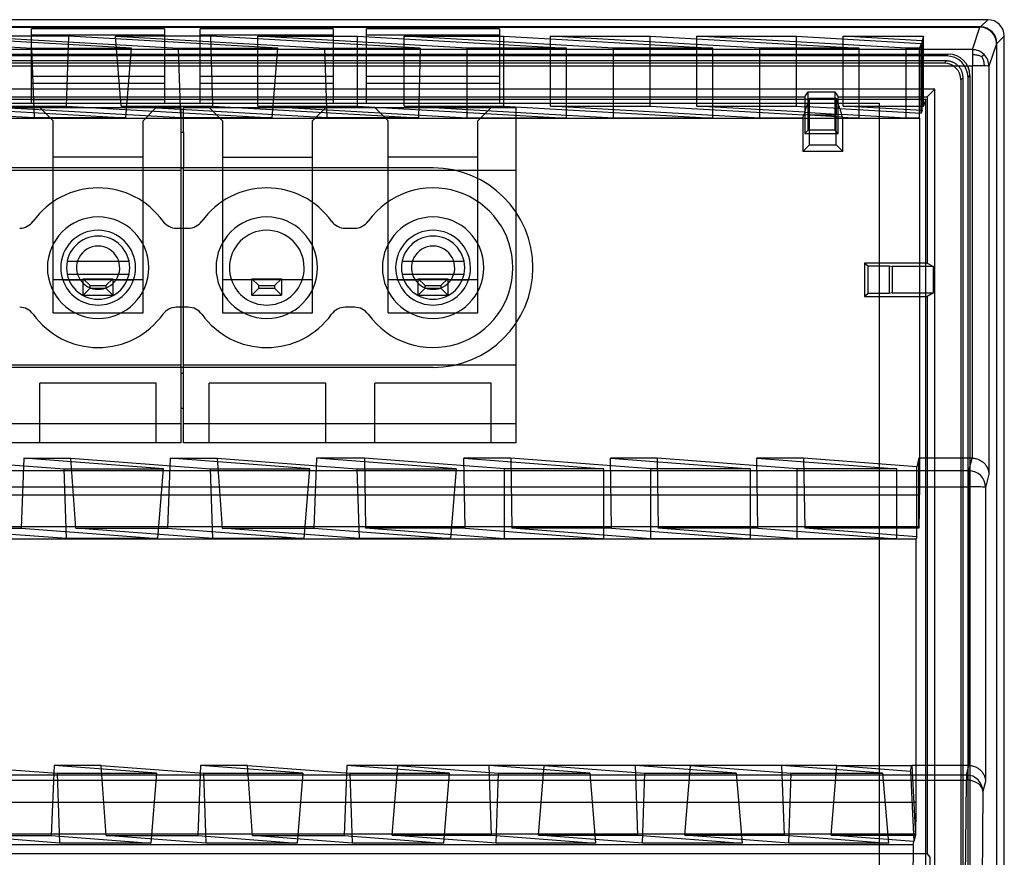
# Model space of a CAD drawing. Header units: millimetres. Extents: x -222.2 to -169.7, y -144 to -51.8.
# Tile 9 of 9: x -199.3 to -169.7, y -77 to -51.8. Entities that reach past the tile are written whole.
import ezdxf

# ---------------------------------------------------------------- set-up
doc = ezdxf.new("R2010")
doc.units = ezdxf.units.MM
doc.layers.add('MAIN-1', color=7, linetype='Continuous')
doc.layers.add('MAIN-2', color=7, linetype='Continuous')

msp = doc.modelspace()

# ---------------------------------------------------------------- linework, layer by layer
at = {"layer": 'MAIN-1'}
for p, q in [((-170.151, -51.822), (-221.667, -51.822)), ((-169.652, -81.395), (-169.652, -52.322))]:
    msp.add_line(p, q, dxfattribs=at)
msp.add_ellipse((-170.152, -52.322), major_axis=(-0.354, -0.354), ratio=0.999315, start_param=2.356537, end_param=3.926648, dxfattribs=at)
at = {"layer": 'MAIN-2'}
for p, q in [((-170.371, -52.042), (-221.448, -52.042)), ((-221.431, -52.05), (-170.388, -52.05)), ((-194.894, -52.095), (-198.894, -52.095)), ((-198.894, -53.532), (-198.894, -52.095)), ((-194.894, -52.095), (-194.894, -53.532)), ((-189.824, -52.095), (-193.824, -52.095)), ((-193.824, -53.532), (-193.824, -52.095)), ((-189.824, -52.095), (-189.824, -53.532)), ((-184.824, -52.095), (-188.824, -52.095)), ((-188.824, -53.532), (-188.824, -52.095)), ((-184.824, -52.095), (-184.824, -53.532)), ((-170.612, -52.723), (-170.388, -52.05)), ((-170.371, -52.042), (-170.151, -51.822)), ((-205.172, -52.321), (-198.882, -52.68)), ((-195.889, -52.68), (-202.18, -52.321)), ((-197.78, -52.321), (-200.772, -52.321)), ((-200.772, -52.321), (-194.482, -52.68)), ((-198.894, -52.282), (-194.894, -52.282)), ((-197.78, -52.321), (-197.85, -54.424)), ((-191.489, -52.68), (-197.78, -52.321)), ((-193.501, -52.321), (-196.372, -52.321)), ((-196.372, -52.321), (-190.082, -52.68)), ((-196.2, -54.424), (-196.372, -52.321)), ((-193.824, -52.282), (-189.824, -52.282)), ((-187.211, -52.68), (-193.501, -52.321)), ((-193.45, -54.424), (-193.501, -52.321)), ((-185.803, -52.68), (-192.093, -52.321)), ((-192.093, -52.321), (-189.101, -52.321)), ((-192.093, -54.421), (-192.093, -52.321)), ((-189.101, -52.321), (-182.811, -52.68)), ((-189.101, -54.421), (-189.101, -52.321)), ((-188.824, -52.282), (-184.824, -52.282)), ((-181.403, -52.68), (-187.693, -52.321)), ((-187.693, -52.321), (-184.701, -52.321)), ((-187.693, -54.421), (-187.693, -52.321)), ((-184.701, -52.321), (-178.411, -52.68)), ((-184.701, -54.421), (-184.701, -52.321)), ((-183.293, -52.321), (-180.301, -52.321)), ((-177.003, -52.68), (-183.293, -52.321)), ((-183.293, -54.421), (-183.293, -52.321)), ((-180.301, -52.321), (-174.011, -52.68)), ((-180.301, -54.421), (-180.301, -52.321)), ((-178.893, -52.321), (-175.901, -52.321)), ((-172.603, -52.68), (-178.893, -52.321)), ((-178.893, -54.421), (-178.893, -52.321)), ((-175.901, -52.321), (-172.151, -52.535)), ((-175.901, -54.421), (-175.901, -52.321)), ((-174.493, -52.321), (-172.079, -52.321)), ((-172.124, -52.456), (-174.493, -52.321)), ((-174.493, -54.421), (-174.493, -52.321)), ((-172.079, -52.321), (-172.124, -52.456)), ((-172.079, -54.421), (-172.079, -52.321)), ((-169.652, -52.322), (-169.872, -52.542)), ((-198.882, -52.68), (-195.889, -52.68)), ((-198.811, -54.778), (-198.882, -52.68)), ((-196.061, -54.778), (-195.889, -52.68)), ((-194.482, -52.68), (-191.489, -52.68)), ((-194.411, -54.778), (-194.482, -52.68)), ((-191.661, -54.778), (-191.489, -52.68)), ((-190.082, -52.68), (-187.211, -52.68)), ((-190.011, -54.778), (-190.082, -52.68)), ((-187.211, -52.68), (-187.261, -54.778)), ((-182.811, -52.68), (-185.803, -52.68)), ((-185.803, -54.781), (-185.803, -52.68)), ((-182.811, -54.781), (-182.811, -52.68)), ((-178.411, -52.68), (-181.403, -52.68)), ((-181.403, -54.781), (-181.403, -52.68)), ((-178.411, -54.781), (-178.411, -52.68)), ((-174.011, -52.68), (-177.003, -52.68)), ((-177.003, -54.781), (-177.003, -52.68)), ((-174.011, -54.781), (-174.011, -52.68)), ((-172.199, -52.68), (-172.603, -52.68)), ((-172.603, -54.781), (-172.603, -52.68)), ((-172.151, -52.535), (-172.199, -52.68)), ((-172.199, -54.781), (-172.199, -52.68)), ((-172.151, -54.636), (-172.151, -52.535)), ((-172.124, -54.557), (-172.124, -52.456)), ((-169.888, -52.551), (-170.112, -53.224)), ((-169.888, -52.551), (-169.888, -141.11)), ((-169.872, -141.118), (-169.872, -52.542)), ((-170.612, -52.723), (-221.206, -52.723)), ((-220.484, -52.856), (-171.335, -52.856)), ((-171.392, -52.913), (-220.427, -52.913)), ((-171.335, -52.856), (-171.392, -52.913)), ((-170.612, -52.723), (-170.612, -52.868)), ((-170.612, -52.868), (-170.576, -52.869)), ((-170.612, -52.868), (-170.612, -53.206)), ((-170.576, -52.869), (-170.544, -52.871)), ((-170.544, -52.871), (-170.515, -52.874)), ((-170.515, -52.874), (-170.487, -52.878)), ((-170.487, -52.878), (-170.46, -52.884)), ((-170.46, -52.884), (-170.433, -52.891)), ((-170.433, -52.891), (-170.407, -52.9)), ((-170.407, -52.9), (-170.38, -52.909)), ((-170.38, -52.909), (-170.353, -52.92)), ((-170.353, -52.92), (-170.327, -52.932)), ((-170.328, -52.933), (-170.317, -52.955)), ((-170.327, -52.932), (-170.316, -52.922)), ((-170.317, -52.955), (-170.306, -52.979)), ((-170.316, -52.922), (-170.306, -52.912)), ((-170.306, -52.912), (-170.297, -52.903)), ((-170.306, -52.979), (-170.297, -53.002)), ((-170.297, -52.903), (-170.288, -52.895)), ((-170.288, -52.895), (-170.281, -52.889)), ((-170.281, -52.889), (-170.275, -52.883)), ((-170.275, -52.883), (-170.269, -52.878)), ((-170.269, -52.878), (-170.265, -52.875)), ((-170.265, -52.875), (-170.262, -52.872)), ((-170.262, -52.872), (-170.26, -52.87)), ((-170.26, -52.87), (-170.259, -52.87)), ((-221.206, -53.206), (-170.612, -53.206)), ((-171.392, -53.063), (-220.427, -53.063)), ((-171.458, -53.129), (-220.361, -53.129)), ((-171.458, -53.129), (-171.392, -53.063)), ((-171.369, -53.064), (-171.392, -53.063)), ((-171.346, -53.065), (-171.369, -53.064)), ((-171.323, -53.068), (-171.346, -53.065)), ((-171.301, -53.071), (-171.323, -53.068)), ((-171.279, -53.076), (-171.301, -53.071)), ((-171.258, -53.081), (-171.279, -53.076)), ((-171.237, -53.088), (-171.258, -53.081)), ((-171.216, -53.095), (-171.237, -53.088)), ((-171.195, -53.104), (-171.216, -53.095)), ((-171.175, -53.113), (-171.195, -53.104)), ((-171.155, -53.123), (-171.175, -53.113)), ((-171.136, -53.134), (-171.155, -53.123)), ((-171.117, -53.146), (-171.136, -53.134)), ((-171.099, -53.159), (-171.117, -53.146)), ((-171.081, -53.172), (-171.099, -53.159)), ((-171.064, -53.187), (-171.081, -53.172)), ((-171.047, -53.202), (-171.064, -53.187)), ((-171.031, -53.218), (-171.047, -53.202)), ((-171.016, -53.234), (-171.031, -53.218)), ((-171.002, -53.251), (-171.016, -53.234)), ((-170.988, -53.269), (-171.002, -53.251)), ((-170.975, -53.288), (-170.988, -53.269)), ((-170.613, -53.206), (-170.617, -65.007)), ((-170.297, -53.002), (-170.289, -53.026)), ((-170.289, -53.026), (-170.282, -53.05)), ((-170.282, -53.05), (-170.276, -53.073)), ((-170.276, -53.073), (-170.271, -53.097)), ((-170.271, -53.097), (-170.267, -53.122)), ((-170.267, -53.122), (-170.264, -53.149)), ((-170.264, -53.149), (-170.262, -53.178)), ((-170.262, -53.178), (-170.261, -53.211)), ((-170.112, -53.223), (-170.116, -65.49)), ((-198.894, -54.232), (-198.894, -53.532)), ((-194.894, -53.532), (-198.894, -53.532)), ((-194.894, -53.532), (-194.894, -54.232)), ((-193.824, -54.232), (-193.824, -53.532)), ((-189.824, -53.532), (-193.824, -53.532)), ((-189.824, -53.532), (-189.824, -54.232)), ((-188.824, -54.232), (-188.824, -53.532)), ((-184.824, -53.532), (-188.824, -53.532)), ((-184.824, -53.532), (-184.824, -54.232)), ((-170.963, -53.307), (-170.975, -53.288)), ((-170.952, -53.326), (-170.963, -53.307)), ((-170.893, -53.563), (-170.958, -53.628)), ((-170.942, -53.346), (-170.952, -53.326)), ((-170.933, -53.366), (-170.942, -53.346)), ((-170.925, -53.387), (-170.933, -53.366)), ((-170.917, -53.407), (-170.925, -53.387)), ((-170.911, -53.428), (-170.917, -53.407)), ((-170.905, -53.45), (-170.911, -53.428)), ((-170.901, -53.472), (-170.905, -53.45)), ((-170.897, -53.494), (-170.901, -53.472)), ((-170.895, -53.517), (-170.897, -53.494)), ((-170.893, -53.54), (-170.895, -53.517)), ((-170.893, -53.563), (-170.893, -53.54)), ((-170.893, -140.097), (-170.893, -53.563)), ((-170.743, -53.563), (-170.685, -53.505)), ((-170.743, -140.097), (-170.743, -53.563)), ((-170.685, -53.505), (-170.685, -140.155)), ((-194.894, -53.745), (-198.894, -53.745)), ((-189.824, -53.745), (-193.824, -53.745)), ((-184.824, -53.745), (-188.824, -53.745)), ((-170.958, -53.628), (-170.958, -80.246)), ((-171.739, -53.908), (-220.082, -53.908)), ((-216.172, -54.141), (-175.647, -54.141)), ((-175.647, -54.141), (-175.545, -53.989)), ((-175.647, -54.141), (-175.647, -55.242)), ((-175.545, -53.989), (-174.745, -53.989)), ((-175.545, -54.33), (-175.545, -53.989)), ((-174.745, -53.989), (-174.644, -54.141)), ((-174.745, -53.989), (-174.745, -54.33)), ((-174.644, -54.141), (-171.97, -54.141)), ((-174.644, -55.242), (-174.644, -54.141)), ((-171.737, -53.91), (-171.97, -54.141)), ((-171.97, -54.141), (-171.97, -59.142)), ((-171.737, -80.246), (-171.737, -53.908)), ((-216.274, -54.33), (-175.545, -54.33)), ((-216.187, -54.208), (-175.518, -54.208)), ((-198.811, -54.778), (-205, -54.424)), ((-204.394, -54.459), (-194.394, -54.459)), ((-202.25, -54.424), (-196.061, -54.778)), ((-194.411, -54.778), (-200.6, -54.424)), ((-200.6, -54.424), (-197.85, -54.424)), ((-198.894, -54.346), (-198.894, -54.232)), ((-194.894, -54.232), (-198.894, -54.232)), ((-194.894, -54.346), (-198.894, -54.346)), ((-198.645, -54.459), (-198.645, -54.459)), ((-198.645, -54.459), (-198.245, -54.859)), ((-197.85, -54.424), (-191.661, -54.778)), ((-196.2, -54.424), (-193.45, -54.424)), ((-190.011, -54.778), (-196.2, -54.424)), ((-195.544, -54.859), (-195.144, -54.459)), ((-195.144, -54.459), (-195.144, -54.459)), ((-194.894, -54.232), (-194.894, -54.346)), ((-194.394, -55.209), (-194.394, -54.459)), ((-194.394, -54.459), (-194.394, -54.459)), ((-194.324, -54.459), (-184.324, -54.459)), ((-194.324, -55.209), (-194.324, -54.459)), ((-194.324, -54.459), (-194.324, -54.459)), ((-193.824, -54.346), (-193.824, -54.232)), ((-189.824, -54.232), (-193.824, -54.232)), ((-189.824, -54.346), (-193.824, -54.346)), ((-193.554, -54.459), (-193.554, -54.459)), ((-193.554, -54.459), (-193.154, -54.859)), ((-193.45, -54.424), (-187.261, -54.778)), ((-185.803, -54.781), (-192.093, -54.421)), ((-192.093, -54.421), (-189.101, -54.421)), ((-190.052, -54.459), (-190.452, -54.859)), ((-190.052, -54.459), (-190.052, -54.459)), ((-189.824, -54.232), (-189.824, -54.346)), ((-189.101, -54.421), (-182.811, -54.781)), ((-188.824, -54.346), (-188.824, -54.232)), ((-184.824, -54.232), (-188.824, -54.232)), ((-184.824, -54.346), (-188.824, -54.346)), ((-188.575, -54.459), (-188.575, -54.459)), ((-188.575, -54.459), (-188.175, -54.859)), ((-187.693, -54.421), (-184.701, -54.421)), ((-181.403, -54.781), (-187.693, -54.421)), ((-185.474, -54.859), (-185.074, -54.459)), ((-185.074, -54.459), (-185.074, -54.459)), ((-184.824, -54.232), (-184.824, -54.346)), ((-184.701, -54.421), (-178.411, -54.781)), ((-184.324, -64.549), (-184.324, -54.459)), ((-184.324, -54.459), (-184.324, -54.459)), ((-177.003, -54.781), (-183.293, -54.421)), ((-183.293, -54.421), (-180.301, -54.421)), ((-180.301, -54.421), (-175.677, -54.686)), ((-175.651, -54.607), (-178.893, -54.421)), ((-178.893, -54.421), (-175.901, -54.421)), ((-175.901, -54.421), (-175.595, -54.439)), ((-175.651, -54.607), (-175.595, -54.439)), ((-175.518, -54.208), (-175.595, -54.439)), ((-174.6, -54.496), (-175.595, -54.439)), ((-175.545, -54.33), (-174.745, -54.33)), ((-175.545, -55.141), (-175.545, -54.33)), ((-175.518, -54.208), (-175.51, -54.185)), ((-175.518, -54.208), (-174.696, -54.208)), ((-175.51, -54.185), (-174.704, -54.185)), ((-175.51, -54.185), (-174.704, -54.185)), ((-174.745, -54.33), (-174.745, -55.141)), ((-174.745, -54.33), (-173.409, -54.33)), ((-174.704, -54.185), (-174.696, -54.208)), ((-174.696, -54.208), (-172.008, -54.208)), ((-174.6, -54.496), (-174.696, -54.208)), ((-172.124, -54.557), (-174.493, -54.421)), ((-174.493, -54.421), (-172.079, -54.421)), ((-173.409, -54.33), (-173.409, -59.223)), ((-173.409, -54.33), (-173.409, -54.33)), ((-172.008, -54.208), (-172.079, -54.421)), ((-172.008, -80.356), (-172.008, -54.208)), ((-175.709, -54.781), (-175.677, -54.686)), ((-175.651, -54.607), (-175.677, -54.686)), ((-174.515, -54.752), (-175.677, -54.686)), ((-175.651, -54.607), (-174.542, -54.67)), ((-175.506, -55.582), (-175.506, -54.681)), ((-175.506, -54.681), (-174.708, -54.681)), ((-174.708, -55.582), (-174.708, -54.681)), ((-174.6, -54.496), (-172.151, -54.636)), ((-174.6, -54.496), (-174.542, -54.67)), ((-174.515, -54.752), (-174.542, -54.67)), ((-172.603, -54.781), (-174.542, -54.67)), ((-174.515, -54.752), (-174.505, -54.781)), ((-174.515, -54.752), (-174.011, -54.781)), ((-172.124, -54.557), (-172.151, -54.636)), ((-216.091, -54.783), (-175.71, -54.783)), ((-196.061, -54.778), (-198.811, -54.778)), ((-198.245, -54.859), (-198.245, -54.859)), ((-198.245, -60.634), (-198.245, -54.859)), ((-195.544, -60.634), (-195.544, -54.859)), ((-195.544, -54.859), (-195.544, -54.859)), ((-191.661, -54.778), (-194.411, -54.778)), ((-193.154, -54.859), (-193.154, -54.859)), ((-193.154, -54.859), (-193.154, -60.634)), ((-190.452, -60.634), (-190.452, -54.859)), ((-190.452, -54.859), (-190.452, -54.859)), ((-187.261, -54.778), (-190.011, -54.778)), ((-188.175, -54.859), (-188.175, -54.859)), ((-188.175, -60.634), (-188.175, -54.859)), ((-182.811, -54.781), (-185.803, -54.781)), ((-185.474, -60.634), (-185.474, -54.859)), ((-185.474, -54.859), (-185.474, -54.859)), ((-178.411, -54.781), (-181.403, -54.781)), ((-175.709, -54.781), (-177.003, -54.781)), ((-175.709, -54.781), (-175.71, -54.783)), ((-175.71, -54.783), (-175.71, -55.786)), ((-175.709, -54.781), (-174.505, -54.781)), ((-174.504, -54.783), (-174.505, -54.781)), ((-174.011, -54.781), (-174.505, -54.781)), ((-174.504, -54.783), (-172.2, -54.783)), ((-174.504, -55.786), (-174.504, -54.783)), ((-172.199, -54.781), (-172.603, -54.781)), ((-172.2, -54.783), (-172.203, -66.105)), ((-172.199, -54.781), (-172.2, -54.783)), ((-194.394, -55.209), (-194.324, -55.209)), ((-194.394, -55.209), (-194.394, -55.209)), ((-194.394, -56.289), (-194.394, -55.209)), ((-194.324, -55.209), (-194.324, -55.209)), ((-194.324, -55.209), (-194.324, -56.289)), ((-175.545, -55.141), (-175.647, -55.242)), ((-175.647, -55.242), (-174.644, -55.242)), ((-174.745, -55.141), (-175.545, -55.141)), ((-174.644, -55.242), (-174.745, -55.141)), ((-175.71, -55.786), (-175.506, -55.582)), ((-175.506, -55.582), (-174.708, -55.582)), ((-174.708, -55.582), (-174.504, -55.786)), ((-174.504, -55.786), (-175.71, -55.786)), ((-195.544, -55.959), (-198.245, -55.959)), ((-193.154, -55.959), (-190.452, -55.959)), ((-185.474, -55.959), (-188.175, -55.959)), ((-194.394, -56.359), (-204.394, -56.359)), ((-186.824, -56.279), (-201.894, -56.279)), ((-194.394, -62.449), (-194.394, -56.289)), ((-194.324, -56.289), (-194.394, -56.289)), ((-194.394, -56.289), (-194.394, -56.289)), ((-194.324, -62.449), (-194.324, -56.289)), ((-194.324, -56.289), (-194.324, -56.289)), ((-184.324, -56.359), (-194.324, -56.359)), ((-186.824, -56.279), (-186.824, -56.279)), ((-198.845, -57.881), (-198.845, -57.881)), ((-194.944, -57.881), (-194.944, -57.881)), ((-193.775, -57.881), (-193.775, -57.881)), ((-189.874, -57.881), (-189.874, -57.881)), ((-188.775, -57.881), (-188.775, -57.881)), ((-194.537, -58.09), (-194.182, -58.09)), ((-194.537, -58.09), (-194.537, -58.09)), ((-194.182, -58.09), (-194.182, -58.09)), ((-189.467, -58.09), (-189.182, -58.09)), ((-189.467, -58.09), (-189.467, -58.09)), ((-189.182, -58.09), (-189.182, -58.09)), ((-197.823, -59.079), (-197.823, -59.079)), ((-197.823, -59.079), (-195.966, -59.079)), ((-195.966, -59.079), (-195.966, -59.079)), ((-187.753, -59.079), (-187.753, -59.079)), ((-187.753, -59.079), (-185.896, -59.079)), ((-185.896, -59.079), (-185.896, -59.079)), ((-171.97, -59.142), (-173.85, -59.142)), ((-173.85, -59.142), (-173.85, -60.14)), ((-173.85, -59.142), (-173.748, -59.223)), ((-171.97, -59.142), (-171.777, -59.245)), ((-197.823, -59.479), (-197.823, -59.479)), ((-195.966, -59.479), (-197.823, -59.479)), ((-195.966, -59.479), (-195.966, -59.479)), ((-187.753, -59.479), (-187.753, -59.479)), ((-185.896, -59.479), (-187.753, -59.479)), ((-185.896, -59.479), (-185.896, -59.479)), ((-173.748, -59.223), (-173.409, -59.223)), ((-173.748, -60.059), (-173.748, -59.223)), ((-173.409, -59.223), (-173.409, -60.059)), ((-173.409, -59.223), (-173.109, -59.223)), ((-173.109, -59.223), (-173.109, -60.059)), ((-173.109, -59.223), (-173.026, -59.245)), ((-171.777, -59.245), (-173.026, -59.245)), ((-173.026, -59.245), (-173.026, -60.037)), ((-171.777, -60.037), (-171.777, -59.245)), ((-198.245, -59.643), (-198.245, -59.643)), ((-195.544, -59.643), (-198.245, -59.643)), ((-197.959, -59.643), (-197.959, -59.643)), ((-197.959, -59.643), (-197.434, -59.643)), ((-197.434, -59.643), (-197.434, -59.643)), ((-197.339, -59.609), (-197.339, -59.609)), ((-197.339, -59.609), (-196.449, -59.609)), ((-197.339, -60.109), (-197.339, -59.609)), ((-197.129, -59.819), (-197.339, -59.609)), ((-196.449, -59.609), (-196.659, -59.819)), ((-196.449, -59.609), (-196.449, -59.609)), ((-196.449, -59.609), (-196.449, -60.109)), ((-196.355, -59.643), (-195.83, -59.643)), ((-196.355, -59.643), (-196.355, -59.643)), ((-195.83, -59.643), (-195.83, -59.643)), ((-195.544, -59.643), (-195.544, -59.643)), ((-193.154, -59.643), (-193.154, -59.643)), ((-190.452, -59.643), (-193.154, -59.643)), ((-192.889, -59.643), (-192.889, -59.643)), ((-192.269, -59.609), (-192.269, -59.609)), ((-192.269, -59.609), (-191.379, -59.609)), ((-192.269, -60.109), (-192.269, -59.609)), ((-192.059, -59.819), (-192.269, -59.609)), ((-191.379, -59.609), (-191.589, -59.819)), ((-191.379, -59.609), (-191.379, -59.609)), ((-191.379, -59.609), (-191.379, -60.109)), ((-190.76, -59.643), (-190.76, -59.643)), ((-190.452, -59.643), (-190.452, -59.643)), ((-188.175, -59.643), (-188.175, -59.643)), ((-185.474, -59.643), (-188.175, -59.643)), ((-187.889, -59.643), (-187.889, -59.643)), ((-187.889, -59.643), (-187.364, -59.643)), ((-187.364, -59.643), (-187.364, -59.643)), ((-187.269, -59.609), (-187.269, -59.609)), ((-187.269, -59.609), (-186.379, -59.609)), ((-187.269, -60.109), (-187.269, -59.609)), ((-187.059, -59.819), (-187.269, -59.609)), ((-186.379, -59.609), (-186.589, -59.819)), ((-186.379, -59.609), (-186.379, -59.609)), ((-186.379, -59.609), (-186.379, -60.109)), ((-186.285, -59.643), (-185.76, -59.643)), ((-186.285, -59.643), (-186.285, -59.643)), ((-185.76, -59.643), (-185.76, -59.643)), ((-185.474, -59.643), (-185.474, -59.643)), ((-197.339, -60.109), (-197.129, -59.899)), ((-197.129, -59.899), (-197.129, -59.819)), ((-197.129, -59.819), (-196.659, -59.819)), ((-197.129, -59.899), (-196.659, -59.899)), ((-196.659, -59.819), (-196.659, -59.899)), ((-196.449, -60.109), (-196.659, -59.899)), ((-192.269, -60.109), (-192.059, -59.899)), ((-192.059, -59.899), (-192.059, -59.819)), ((-192.059, -59.819), (-191.589, -59.819)), ((-192.059, -59.899), (-191.589, -59.899)), ((-191.589, -59.819), (-191.589, -59.899)), ((-191.379, -60.109), (-191.589, -59.899)), ((-187.269, -60.109), (-187.059, -59.899)), ((-187.059, -59.899), (-187.059, -59.819)), ((-187.059, -59.819), (-186.589, -59.819)), ((-187.059, -59.899), (-186.589, -59.899)), ((-186.589, -59.819), (-186.589, -59.899)), ((-186.379, -60.109), (-186.589, -59.899)), ((-173.748, -60.059), (-173.85, -60.14)), ((-173.409, -60.059), (-173.748, -60.059)), ((-173.109, -60.059), (-173.409, -60.059)), ((-173.409, -60.059), (-173.409, -81.495)), ((-173.026, -60.037), (-173.109, -60.059)), ((-173.026, -60.037), (-171.777, -60.037)), ((-171.777, -60.037), (-171.97, -60.14)), ((-197.339, -60.109), (-196.449, -60.109)), ((-197.339, -60.109), (-197.339, -60.109)), ((-196.449, -60.109), (-196.449, -60.109)), ((-192.269, -60.109), (-191.379, -60.109)), ((-192.269, -60.109), (-192.269, -60.109)), ((-191.379, -60.109), (-191.379, -60.109)), ((-187.269, -60.109), (-186.379, -60.109)), ((-187.269, -60.109), (-187.269, -60.109)), ((-186.379, -60.109), (-186.379, -60.109)), ((-173.85, -60.14), (-171.97, -60.14)), ((-171.97, -60.14), (-171.97, -76.898)), ((-198.845, -60.677), (-198.845, -60.677)), ((-198.245, -60.634), (-198.245, -60.634)), ((-198.245, -60.634), (-195.544, -60.634)), ((-195.544, -60.634), (-195.544, -60.634)), ((-194.944, -60.677), (-194.944, -60.677)), ((-194.182, -60.469), (-194.537, -60.469)), ((-194.537, -60.469), (-194.537, -60.469)), ((-194.182, -60.469), (-194.182, -60.469)), ((-193.775, -60.677), (-193.775, -60.677)), ((-193.154, -60.634), (-193.154, -60.634)), ((-193.154, -60.634), (-190.452, -60.634)), ((-190.452, -60.634), (-190.452, -60.634)), ((-189.874, -60.677), (-189.874, -60.677)), ((-189.182, -60.469), (-189.467, -60.469)), ((-189.467, -60.469), (-189.467, -60.469)), ((-189.182, -60.469), (-189.182, -60.469)), ((-188.775, -60.677), (-188.775, -60.677)), ((-188.175, -60.634), (-188.175, -60.634)), ((-188.175, -60.634), (-185.474, -60.634)), ((-185.474, -60.634), (-185.474, -60.634)), ((-204.394, -62.199), (-194.394, -62.199)), ((-186.824, -62.279), (-201.894, -62.279)), ((-194.394, -62.449), (-194.324, -62.449)), ((-194.394, -62.449), (-194.394, -62.449)), ((-194.394, -63.509), (-194.394, -62.449)), ((-194.324, -62.199), (-184.324, -62.199)), ((-194.324, -63.509), (-194.324, -62.449)), ((-194.324, -62.449), (-194.324, -62.449)), ((-186.824, -62.279), (-186.824, -62.279)), ((-198.645, -62.749), (-198.645, -62.749)), ((-195.144, -62.749), (-198.645, -62.749)), ((-198.645, -64.549), (-198.645, -62.749)), ((-195.144, -62.749), (-195.144, -62.749)), ((-195.144, -64.549), (-195.144, -62.749)), ((-190.052, -62.749), (-193.554, -62.749)), ((-193.554, -62.749), (-193.554, -62.749)), ((-193.554, -64.549), (-193.554, -62.749)), ((-190.052, -62.749), (-190.052, -62.749)), ((-190.052, -64.549), (-190.052, -62.749)), ((-188.575, -62.749), (-188.575, -62.749)), ((-185.074, -62.749), (-188.575, -62.749)), ((-188.575, -64.549), (-188.575, -62.749)), ((-185.074, -62.749), (-185.074, -62.749)), ((-185.074, -64.549), (-185.074, -62.749)), ((-194.394, -64.549), (-194.394, -63.509)), ((-194.324, -63.509), (-194.394, -63.509)), ((-194.394, -63.509), (-194.394, -63.509)), ((-194.324, -64.549), (-194.324, -63.509)), ((-194.324, -63.509), (-194.324, -63.509)), ((-194.394, -63.971), (-204.394, -63.971)), ((-184.324, -63.971), (-194.324, -63.971)), ((-194.394, -64.549), (-204.394, -64.549)), ((-198.645, -64.549), (-198.645, -64.549)), ((-195.144, -64.549), (-195.144, -64.549)), ((-194.394, -64.549), (-194.394, -64.549)), ((-184.324, -64.549), (-194.324, -64.549)), ((-194.324, -64.549), (-194.324, -64.549)), ((-193.554, -64.549), (-193.554, -64.549)), ((-190.052, -64.549), (-190.052, -64.549)), ((-188.575, -64.549), (-188.575, -64.549)), ((-185.074, -64.549), (-185.074, -64.549)), ((-184.324, -64.549), (-184.324, -64.549)), ((-202.116, -65.007), (-197.919, -65.327)), ((-199.124, -65.007), (-199.211, -67.111)), ((-199.124, -65.007), (-197.716, -65.007)), ((-194.927, -65.327), (-199.124, -65.007)), ((-197.561, -67.111), (-197.716, -65.007)), ((-197.716, -65.007), (-193.519, -65.327)), ((-194.724, -65.007), (-194.811, -67.111)), ((-194.724, -65.007), (-193.316, -65.007)), ((-190.527, -65.327), (-194.724, -65.007)), ((-193.316, -65.007), (-193.161, -67.111)), ((-193.316, -65.007), (-189.119, -65.327)), ((-190.324, -65.007), (-190.411, -67.111)), ((-188.887, -65.007), (-190.324, -65.007)), ((-186.127, -65.327), (-190.324, -65.007)), ((-188.887, -65.007), (-188.853, -67.111)), ((-184.678, -65.328), (-188.887, -65.007)), ((-184.487, -65.007), (-185.895, -65.007)), ((-185.861, -67.111), (-185.895, -65.007)), ((-185.895, -65.007), (-181.686, -65.328)), ((-184.487, -65.007), (-184.453, -67.111)), ((-180.278, -65.328), (-184.487, -65.007)), ((-180.087, -65.007), (-181.495, -65.007)), ((-181.461, -67.111), (-181.495, -65.007)), ((-181.495, -65.007), (-177.286, -65.328)), ((-180.087, -65.007), (-180.053, -67.111)), ((-175.878, -65.328), (-180.087, -65.007)), ((-175.687, -65.007), (-177.095, -65.007)), ((-177.061, -67.111), (-177.095, -65.007)), ((-177.095, -65.007), (-172.886, -65.328)), ((-175.687, -65.007), (-175.653, -67.111)), ((-172.286, -65.266), (-175.687, -65.007)), ((-172.221, -65.007), (-172.286, -65.266)), ((-172.222, -67.111), (-172.221, -65.007)), ((-170.616, -65.007), (-172.221, -65.007)), ((-170.715, -65.384), (-170.617, -65.007)), ((-170.616, -65.007), (-170.588, -65.008)), ((-170.588, -65.008), (-170.559, -65.01)), ((-170.559, -65.01), (-170.531, -65.015)), ((-170.531, -65.015), (-170.503, -65.02)), ((-170.503, -65.02), (-170.474, -65.028)), ((-170.474, -65.028), (-170.446, -65.037)), ((-170.446, -65.037), (-170.418, -65.048)), ((-170.418, -65.048), (-170.39, -65.061)), ((-170.39, -65.061), (-170.363, -65.076)), ((-170.363, -65.076), (-170.338, -65.091)), ((-170.338, -65.091), (-170.313, -65.108)), ((-170.313, -65.108), (-170.29, -65.126)), ((-170.715, -65.384), (-221.104, -65.384)), ((-197.919, -65.327), (-194.927, -65.327)), ((-197.849, -67.424), (-197.919, -65.327)), ((-195.099, -67.424), (-194.927, -65.327)), ((-193.519, -65.327), (-190.527, -65.327)), ((-193.449, -67.424), (-193.519, -65.327)), ((-190.699, -67.424), (-190.527, -65.327)), ((-189.119, -65.327), (-186.127, -65.327)), ((-189.119, -65.327), (-189.049, -67.424)), ((-186.127, -65.327), (-186.299, -67.424)), ((-181.686, -65.328), (-184.678, -65.328)), ((-184.678, -67.429), (-184.678, -65.328)), ((-181.686, -67.429), (-181.686, -65.328)), ((-177.286, -65.328), (-180.278, -65.328)), ((-180.278, -67.429), (-180.278, -65.328)), ((-177.286, -67.429), (-177.286, -65.328)), ((-172.886, -65.328), (-175.878, -65.328)), ((-175.878, -67.429), (-175.878, -65.328)), ((-172.886, -67.429), (-172.886, -65.328)), ((-172.286, -67.367), (-172.286, -65.266)), ((-170.715, -65.384), (-170.715, -65.867)), ((-170.29, -65.126), (-170.269, -65.145)), ((-170.269, -65.145), (-170.249, -65.165)), ((-170.249, -65.165), (-170.23, -65.186)), ((-170.23, -65.186), (-170.213, -65.207)), ((-170.213, -65.207), (-170.197, -65.229)), ((-170.197, -65.229), (-170.183, -65.252)), ((-170.183, -65.252), (-170.169, -65.276)), ((-170.169, -65.276), (-170.157, -65.302)), ((-170.157, -65.302), (-170.146, -65.329)), ((-170.146, -65.329), (-170.137, -65.358)), ((-170.137, -65.358), (-170.128, -65.389)), ((-170.128, -65.389), (-170.122, -65.421)), ((-170.116, -65.49), (-170.215, -65.884)), ((-170.122, -65.421), (-170.118, -65.455)), ((-170.118, -65.455), (-170.116, -65.49)), ((-221.104, -65.867), (-170.716, -65.867)), ((-170.715, -65.867), (-170.718, -74.246)), ((-170.215, -65.884), (-170.217, -74.73)), ((-219.616, -66.105), (-172.203, -66.105)), ((-172.212, -67.07), (-219.607, -67.07)), ((-197.849, -67.424), (-201.961, -67.111)), ((-201.961, -67.111), (-199.211, -67.111)), ((-199.211, -67.111), (-195.099, -67.424)), ((-193.449, -67.424), (-197.561, -67.111)), ((-197.561, -67.111), (-194.811, -67.111)), ((-194.811, -67.111), (-190.699, -67.424)), ((-193.161, -67.111), (-190.411, -67.111)), ((-189.049, -67.424), (-193.161, -67.111)), ((-190.411, -67.111), (-186.299, -67.424)), ((-185.861, -67.111), (-188.853, -67.111)), ((-184.678, -67.429), (-188.853, -67.111)), ((-185.861, -67.111), (-181.686, -67.429)), ((-180.278, -67.429), (-184.453, -67.111)), ((-181.461, -67.111), (-184.453, -67.111)), ((-181.461, -67.111), (-177.286, -67.429)), ((-175.878, -67.429), (-180.053, -67.111)), ((-177.061, -67.111), (-180.053, -67.111)), ((-177.061, -67.111), (-172.886, -67.429)), ((-172.286, -67.367), (-175.653, -67.111)), ((-172.222, -67.111), (-175.653, -67.111)), ((-172.212, -67.07), (-172.222, -67.111)), ((-219.517, -67.431), (-172.302, -67.431)), ((-195.099, -67.424), (-197.849, -67.424)), ((-190.699, -67.424), (-193.449, -67.424)), ((-186.299, -67.424), (-189.049, -67.424)), ((-181.686, -67.429), (-184.678, -67.429)), ((-177.286, -67.429), (-180.278, -67.429)), ((-172.886, -67.429), (-175.878, -67.429)), ((-172.304, -75.345), (-172.302, -67.431)), ((-172.286, -67.367), (-172.302, -67.431)), ((-201.206, -74.246), (-198.129, -74.481)), ((-198.214, -74.246), (-198.301, -76.35)), ((-195.137, -74.481), (-198.214, -74.246)), ((-196.806, -74.246), (-198.214, -74.246)), ((-196.806, -74.246), (-193.729, -74.481)), ((-196.651, -76.35), (-196.806, -74.246)), ((-193.814, -74.246), (-193.901, -76.35)), ((-190.737, -74.481), (-193.814, -74.246)), ((-192.406, -74.246), (-193.814, -74.246)), ((-192.406, -74.246), (-189.329, -74.481)), ((-192.251, -76.35), (-192.406, -74.246)), ((-189.414, -74.246), (-189.501, -76.35)), ((-186.337, -74.481), (-189.414, -74.246)), ((-187.885, -74.246), (-189.414, -74.246)), ((-188.057, -76.344), (-187.885, -74.246)), ((-187.885, -74.246), (-184.859, -74.477)), ((-185.135, -74.246), (-187.885, -74.246)), ((-182.109, -74.477), (-185.135, -74.246)), ((-183.485, -74.246), (-185.135, -74.246)), ((-185.064, -76.344), (-185.135, -74.246)), ((-183.657, -76.344), (-183.485, -74.246)), ((-183.485, -74.246), (-180.459, -74.477)), ((-180.735, -74.246), (-183.485, -74.246)), ((-177.709, -74.477), (-180.735, -74.246)), ((-179.085, -74.246), (-180.735, -74.246)), ((-180.664, -76.344), (-180.735, -74.246)), ((-179.257, -76.344), (-179.085, -74.246)), ((-179.085, -74.246), (-176.059, -74.477)), ((-176.335, -74.246), (-179.085, -74.246)), ((-173.309, -74.477), (-176.335, -74.246)), ((-174.685, -74.246), (-176.335, -74.246)), ((-176.264, -76.344), (-176.335, -74.246)), ((-174.857, -76.344), (-174.685, -74.246)), ((-174.685, -74.246), (-172.474, -74.415)), ((-174.685, -74.246), (-172.432, -74.246)), ((-172.474, -74.415), (-172.432, -74.246)), ((-170.718, -74.246), (-172.432, -74.246)), ((-172.432, -74.246), (-172.321, -76.344)), ((-170.793, -74.533), (-170.718, -74.246)), ((-170.718, -74.246), (-170.718, -74.246)), ((-170.718, -74.246), (-170.718, -74.246)), ((-170.718, -74.246), (-170.718, -74.246)), ((-170.718, -74.246), (-170.718, -74.246)), ((-170.718, -74.246), (-170.718, -74.246)), ((-170.718, -74.246), (-170.718, -74.246)), ((-170.718, -74.246), (-170.718, -74.246)), ((-170.718, -74.246), (-170.718, -74.246)), ((-170.718, -74.246), (-170.718, -74.246)), ((-170.718, -74.246), (-170.718, -74.246)), ((-170.718, -74.246), (-170.718, -74.246)), ((-170.718, -74.246), (-170.718, -74.246)), ((-170.718, -74.246), (-170.718, -74.246)), ((-170.718, -74.246), (-170.718, -74.246)), ((-170.718, -74.246), (-170.718, -74.246)), ((-170.718, -74.246), (-170.718, -74.246)), ((-170.718, -74.246), (-170.718, -74.246)), ((-170.718, -74.246), (-170.718, -74.246)), ((-170.718, -74.246), (-170.718, -74.246)), ((-170.718, -74.246), (-170.718, -74.246)), ((-170.718, -74.246), (-170.718, -74.246)), ((-170.718, -74.246), (-170.718, -74.246)), ((-170.718, -74.246), (-170.718, -74.246)), ((-170.718, -74.246), (-170.718, -74.246)), ((-170.718, -74.246), (-170.718, -74.246)), ((-170.718, -74.246), (-170.717, -74.246)), ((-170.717, -74.246), (-170.717, -74.246)), ((-170.717, -74.246), (-170.717, -74.246)), ((-170.717, -74.246), (-170.717, -74.246)), ((-170.717, -74.246), (-170.717, -74.246)), ((-170.717, -74.246), (-170.717, -74.246)), ((-170.717, -74.246), (-170.717, -74.246)), ((-170.717, -74.246), (-170.717, -74.246)), ((-170.717, -74.246), (-170.717, -74.246)), ((-170.717, -74.246), (-170.717, -74.246)), ((-170.717, -74.246), (-170.717, -74.246)), ((-170.717, -74.246), (-170.717, -74.246)), ((-170.717, -74.246), (-170.717, -74.246)), ((-170.717, -74.246), (-170.717, -74.246)), ((-170.717, -74.246), (-170.717, -74.246)), ((-170.717, -74.246), (-170.717, -74.246)), ((-170.717, -74.246), (-170.717, -74.246)), ((-170.717, -74.246), (-170.717, -74.246)), ((-170.717, -74.246), (-170.717, -74.246)), ((-170.717, -74.246), (-170.717, -74.246)), ((-170.717, -74.246), (-170.717, -74.246)), ((-170.717, -74.246), (-170.717, -74.246)), ((-170.717, -74.246), (-170.717, -74.246)), ((-170.717, -74.246), (-170.717, -74.246)), ((-170.717, -74.246), (-170.717, -74.246)), ((-170.717, -74.246), (-170.689, -74.247)), ((-170.689, -74.247), (-170.661, -74.25)), ((-170.661, -74.25), (-170.632, -74.254)), ((-170.632, -74.254), (-170.604, -74.26)), ((-170.604, -74.26), (-170.575, -74.267)), ((-170.575, -74.267), (-170.547, -74.277)), ((-170.547, -74.277), (-170.518, -74.288)), ((-170.518, -74.288), (-170.491, -74.301)), ((-170.793, -74.533), (-221.026, -74.533)), ((-198.129, -74.481), (-195.137, -74.481)), ((-198.129, -74.481), (-198.059, -76.578)), ((-195.137, -74.481), (-195.309, -76.578)), ((-193.729, -74.481), (-190.737, -74.481)), ((-193.729, -74.481), (-193.659, -76.578)), ((-190.737, -74.481), (-190.909, -76.578)), ((-189.329, -74.481), (-186.337, -74.481)), ((-189.329, -74.481), (-189.259, -76.578)), ((-186.337, -74.481), (-186.509, -76.578)), ((-184.929, -76.582), (-184.859, -74.477)), ((-184.859, -74.477), (-182.109, -74.477)), ((-182.109, -74.477), (-181.937, -76.582)), ((-180.529, -76.582), (-180.459, -74.477)), ((-180.459, -74.477), (-177.709, -74.477)), ((-177.709, -74.477), (-177.537, -76.582)), ((-176.129, -76.582), (-176.059, -74.477)), ((-176.059, -74.477), (-173.309, -74.477)), ((-173.309, -74.477), (-173.137, -76.582)), ((-172.474, -74.415), (-172.369, -76.533)), ((-170.793, -74.533), (-170.793, -74.685)), ((-170.491, -74.301), (-170.464, -74.315)), ((-170.464, -74.315), (-170.438, -74.331)), ((-170.438, -74.331), (-170.414, -74.348)), ((-170.414, -74.348), (-170.391, -74.366)), ((-170.391, -74.366), (-170.37, -74.385)), ((-170.37, -74.385), (-170.35, -74.405)), ((-170.35, -74.405), (-170.331, -74.426)), ((-170.331, -74.426), (-170.314, -74.447)), ((-170.314, -74.447), (-170.298, -74.469)), ((-170.298, -74.469), (-170.284, -74.492)), ((-170.284, -74.492), (-170.27, -74.516)), ((-170.27, -74.516), (-170.258, -74.541)), ((-170.258, -74.541), (-170.247, -74.568)), ((-170.247, -74.568), (-170.238, -74.597)), ((-221.026, -74.685), (-170.793, -74.685)), ((-170.818, -77.644), (-170.793, -74.685)), ((-170.217, -74.73), (-170.293, -75.032)), ((-170.238, -74.597), (-170.229, -74.628)), ((-170.229, -74.628), (-170.223, -74.661)), ((-170.223, -74.661), (-170.219, -74.694)), ((-170.219, -74.694), (-170.217, -74.73)), ((-170.293, -75.032), (-170.317, -77.846)), ((-219.515, -75.345), (-172.304, -75.345)), ((-172.313, -76.309), (-219.506, -76.309)), ((-198.059, -76.578), (-201.051, -76.35)), ((-201.051, -76.35), (-198.301, -76.35)), ((-198.301, -76.35), (-195.309, -76.578)), ((-196.651, -76.35), (-193.901, -76.35)), ((-193.659, -76.578), (-196.651, -76.35)), ((-193.901, -76.35), (-190.909, -76.578)), ((-189.259, -76.578), (-192.251, -76.35)), ((-192.251, -76.35), (-189.501, -76.35)), ((-189.501, -76.35), (-186.509, -76.578)), ((-184.929, -76.582), (-188.057, -76.344)), ((-188.057, -76.344), (-185.064, -76.344)), ((-185.064, -76.344), (-181.937, -76.582)), ((-180.529, -76.582), (-183.657, -76.344)), ((-183.657, -76.344), (-180.664, -76.344)), ((-180.664, -76.344), (-177.537, -76.582)), ((-176.129, -76.582), (-179.257, -76.344)), ((-179.257, -76.344), (-176.264, -76.344)), ((-176.264, -76.344), (-173.137, -76.582)), ((-172.369, -76.533), (-174.857, -76.344)), ((-174.857, -76.344), (-172.321, -76.344)), ((-172.321, -76.344), (-172.369, -76.533)), ((-172.321, -76.344), (-172.313, -76.309)), ((-172.392, -76.628), (-219.427, -76.628)), ((-195.309, -76.578), (-198.059, -76.578)), ((-190.909, -76.578), (-193.659, -76.578)), ((-186.509, -76.578), (-189.259, -76.578)), ((-181.937, -76.582), (-184.929, -76.582)), ((-177.537, -76.582), (-180.529, -76.582)), ((-173.137, -76.582), (-176.129, -76.582)), ((-172.392, -76.628), (-172.403, -77.932)), ((-172.392, -76.628), (-172.369, -76.533)), ((-171.97, -76.898), (-219.848, -76.898)), ((-171.97, -76.898), (-171.889, -77.006)), ((-171.889, -77.006), (-171.889, -81.448))]:
    msp.add_line(p, q, dxfattribs=at)
for centre, radius, start, end in [((-186.824, -59.279), 3, 0, 90), ((-196.894, -59.279), 2.4, 35.6302, 144.3698), ((-191.824, -59.279), 2.4, 35.6302, 144.3698), ((-186.824, -59.279), 2.4, 0, 144.3698), ((-199.252, -57.59), 0.5, 270, 324.3698), ((-196.894, -59.279), 1.525, 0, 180), ((-194.537, -57.59), 0.5, 215.6302, 270), ((-194.182, -57.59), 0.5, 270, 324.3698), ((-191.824, -59.279), 1.525, 0, 180), ((-189.467, -57.59), 0.5, 215.6302, 270), ((-189.182, -57.59), 0.5, 270, 324.3698), ((-186.824, -59.279), 1.525, 0, 180), ((-196.894, -59.279), 1.125, 0, 180), ((-191.824, -59.279), 1.125, 0, 180), ((-186.824, -59.279), 1.125, 0, 180), ((-196.894, -59.279), 0.95, 90, 270), ((-196.894, -59.279), 0.95, 270, 90), ((-186.824, -59.279), 0.95, 90, 270), ((-186.824, -59.279), 0.95, 270, 90), ((-196.894, -59.279), 0.65, 90, 213.9682), ((-196.894, -59.279), 0.65, 326.0317, 90), ((-186.824, -59.279), 0.65, 90, 213.9682), ((-186.824, -59.279), 0.65, 326.0317, 90), ((-196.894, -59.279), 1.525, 180, 0), ((-196.894, -59.279), 1.125, 180, 198.8338), ((-196.894, -59.279), 1.125, 341.1662, 0), ((-191.824, -59.279), 1.525, 180, 0), ((-191.824, -59.279), 1.125, 180, 198.8338), ((-191.824, -59.279), 1.125, 341.1662, 0), ((-186.824, -59.279), 2.4, 215.6302, 0), ((-186.824, -59.279), 1.525, 180, 0), ((-186.824, -59.279), 1.125, 180, 198.8338), ((-186.824, -59.279), 3, 270, 0), ((-186.824, -59.279), 1.125, 341.1662, 0), ((-196.894, -59.279), 1.125, 198.8338, 341.1662), ((-196.894, -59.279), 0.65, 213.9682, 270), ((-196.894, -59.279), 0.65, 270, 326.0317), ((-191.824, -59.279), 1.125, 198.8338, 341.1662), ((-186.824, -59.279), 1.125, 198.8338, 341.1662), ((-186.824, -59.279), 0.65, 213.9682, 270), ((-186.824, -59.279), 0.65, 270, 326.0317), ((-199.252, -60.969), 0.5, 35.6302, 90), ((-196.894, -59.279), 2.4, 215.6302, 324.3698), ((-194.537, -60.969), 0.5, 90, 144.3698), ((-194.182, -60.969), 0.5, 35.6302, 90), ((-191.824, -59.279), 2.4, 215.6302, 324.3698), ((-189.467, -60.969), 0.5, 90, 144.3698), ((-189.182, -60.969), 0.5, 35.6302, 90)]:
    msp.add_arc(centre, radius, start, end, dxfattribs=at)
for centre, major_axis, ratio, start_param, end_param in [((-170.388, -52.55), (0.158, 0.475), 0.999619, -1.25115, 0.321575), ((-170.372, -52.542), (0.354, 0.354), 0.999315, -0.785056, 0.785056), ((-171.393, -53.563), (0.46, 0.46), 0.999315, -0.785056, 0.785176), ((-171.335, -53.506), (-0.46, -0.46), 0.999315, 2.356537, 3.926769), ((-170.612, -53.223), (0.474, -0.158), 0.999619, 1.106758, 1.892371), ((-170.612, -53.223), (0.474, -0.158), 0.999619, 0.321642, 1.106758), ((-171.458, -53.629), (-0.354, -0.354), 0.999315, 2.356529, 3.926657), ((-170.612, -53.223), (-0.5, 0), 0.034899, -2.350671, -1.570786), ((-170.612, -53.223), (-0.5, 0), 0.034899, -3.132861, -2.350671), ((-171.393, -53.563), (0.46, 0.46), 0.999315, -0.785157, -0.785056), ((-171.335, -53.506), (-0.46, -0.46), 0.999315, 2.356493, 2.356537), ((-175.51, -54.685), (0, -0.5), 0.008726, 3.141546, 3.167773), ((-175.51, -54.685), (0, -0.5), 0.008726, 1.579524, 3.141546), ((-174.704, -54.685), (0, 0.5), 0.008726, 0.000047, 1.562069), ((-174.704, -54.685), (0, 0.5), 0.008726, -0.026181, 0.000047), ((-170.715, -65.884), (0.485, -0.121), 0.999353, 0.245041, 1.815533), ((-170.715, -65.884), (-0.5, 0), 0.034899, -3.132861, -1.567987), ((-172.212, -66.07), (0, 1), 0.008727, -3.106687, -1.605395), ((-170.793, -75.032), (0.485, -0.121), 0.999353, 0.245041, 1.815533), ((-170.793, -75.032), (-0.5, 0.004), 0.694646, -3.129461, -1.565057), ((-172.313, -75.31), (0, -1), 0.008727, 0.031195, 1.535898)]:
    msp.add_ellipse(centre, major_axis=major_axis, ratio=ratio, start_param=start_param, end_param=end_param, dxfattribs=at)

doc.saveas('drawing.dxf')
